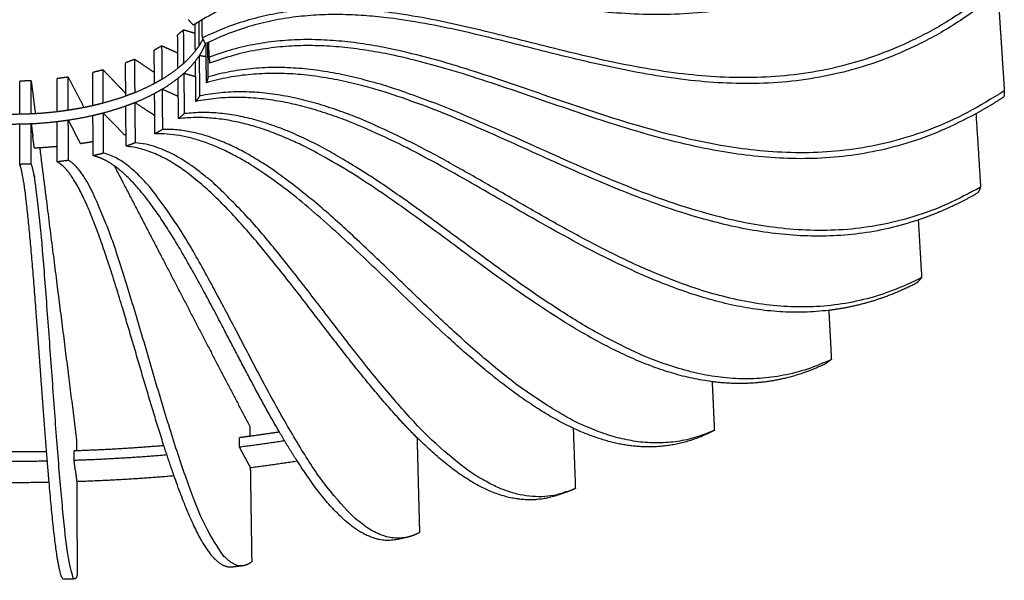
# Model space of a CAD drawing. Header units: feet. Extents: x 8592.21 to 8598.18, y 5277.47 to 5283.79.
# Tile 7 of 15: x 8597.18 to 8598.18, y 5279.2 to 5279.77. Entities that reach past the tile are written whole.
import ezdxf

# ---------------------------------------------------------------- set-up
doc = ezdxf.new("R2010")
doc.units = ezdxf.units.FT
doc.layers.add('MEDIDAS', color=7, linetype='Continuous', true_color=0xffffff)

# ---------------------------------------------------------------- blocks, each defined once
blk = doc.blocks.new('Drizzle_2.00_Iso')
at = {"layer": 'MEDIDAS', "color": 12, "lineweight": -3, "true_color": 0xc80000}
for points, weights, degree in [([(7964.552, 4952.776), (7936.573, 4927.039), (7911.976, 4954.436), (7889.4, 4940.368)], [854.758492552, 855.747212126, 884.178574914, 888.865368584], 3), ([(7969.573, 4943.575), (7940.263, 4920.987), (7914.251, 4950.837), (7890.139, 4938.96)], [869.679419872, 865.904038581, 890.507392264, 891.110985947], 3), ([(7970.369, 4943.776), (7970.589, 4940.407), (7970.809, 4937.023), (7971.031, 4933.625)], [892.313236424, 890.346511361, 888.379786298, 886.413061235], 3), ([(7969.777, 4942.967), (7940.504, 4920.405), (7914.517, 4950.23), (7890.434, 4938.375)], [870.683239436, 866.908225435, 891.506425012, 892.114628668], 3), ([(7888.715, 4940.808), (7888.971, 4940.533), (7889.227, 4940.258)], [887.969079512, 888.435108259, 888.901137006], 2), ([(7889.4, 4940.368), (7889.342, 4940.331), (7889.285, 4940.295), (7889.227, 4940.258)], [888.865368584, 888.877449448, 888.889372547, 888.901137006], 3), ([(7889.411, 4939.445), (7889.408, 4939.753), (7889.404, 4940.06), (7889.4, 4940.368)], [906.214472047, 906.396806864, 906.579141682, 906.761476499], 3), ([(7889.832, 4938.223), (7889.822, 4939.02), (7889.812, 4939.817), (7889.803, 4940.612)], [904.171228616, 904.642551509, 905.113874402, 905.585197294], 3), ([(7890.139, 4938.96), (7890.132, 4939.574), (7890.124, 4940.187), (7890.116, 4940.8)], [891.110985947, 891.468717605, 891.826449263, 892.184180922], 3), ([(7888.249, 4939.79), (7887.948, 4939.532), (7887.646, 4939.273)], [909.306027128, 909.756027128, 910.206027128], 2), ([(7887.666, 4937.447), (7887.66, 4938.056), (7887.653, 4938.665), (7887.646, 4939.273)], [909.120590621, 909.48240279, 909.844214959, 910.206027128], 3), ([(7888.287, 4936.42), (7888.274, 4937.545), (7888.262, 4938.669), (7888.249, 4939.79)], [907.306027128, 907.972693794, 908.639360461, 909.306027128], 3), ([(7888.249, 4939.79), (7888.635, 4939.676), (7889.021, 4939.561), (7889.407, 4939.446)], [909.306027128, 909.505452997, 909.704878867, 909.904304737], 3), ([(7889.433, 4937.663), (7889.426, 4938.258), (7889.419, 4938.852), (7889.411, 4939.445)], [905.160133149, 905.511579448, 905.863025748, 906.214472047], 3), ([(7886.064, 4938.173), (7885.672, 4937.95), (7885.281, 4937.726)], [912.125310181, 912.515977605, 912.906645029], 2), ([(7886.097, 4934.809), (7886.086, 4935.932), (7886.075, 4937.053), (7886.064, 4938.173)], [910.125310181, 910.791976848, 911.458643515, 912.125310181], 3), ([(7886.064, 4938.173), (7886.599, 4937.932), (7887.133, 4937.69), (7887.666, 4937.449)], [912.125310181, 912.547595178, 912.969880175, 913.392165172], 3), ([(7889.832, 4938.223), (7889.631, 4937.941), (7889.431, 4937.661)], [904.171228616, 904.658506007, 905.145783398], 2), ([(7890.188, 4938.855), (7890.03, 4938.536), (7889.832, 4938.223)], [819.736747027, 827.056307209, 835.325679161], 2), ([(7890.438, 4938.377), (7890.21, 4937.782), (7889.845, 4937.206)], [807.751463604, 819.678490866, 834.771364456], 2), ([(7890.139, 4938.96), (7890.283, 4938.666), (7890.427, 4938.372)], [891.110985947, 891.612895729, 892.114805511], 2), ([(7890.434, 4938.375), (7890.432, 4938.374), (7890.43, 4938.373), (7890.427, 4938.372)], [892.114628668, 892.114687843, 892.114746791, 892.114805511], 3), ([(7890.555, 4934.449), (7890.538, 4935.771), (7890.521, 4937.092), (7890.505, 4938.41)], [898.871722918, 899.647195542, 900.422668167, 901.198140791], 3), ([(7890.732, 4935.043), (7890.718, 4936.197), (7890.703, 4937.349), (7890.688, 4938.499)], [897.841383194, 898.51715489, 899.192926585, 899.86869828], 3), ([(7890.732, 4938.519), (7890.763, 4938.517), (7890.795, 4938.515)], [901.298031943, 901.301703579, 901.305375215], 2), ([(7890.799, 4938.515), (7890.798, 4938.527), (7890.798, 4938.539), (7890.798, 4938.551)], [895.322612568, 895.329677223, 895.336741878, 895.343806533], 3), ([(7890.818, 4937.037), (7890.811, 4937.53), (7890.805, 4938.023), (7890.799, 4938.515)], [894.459050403, 894.746904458, 895.034758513, 895.322612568], 3), ([(7971.031, 4933.625), (7941.72, 4914.256), (7915.426, 4946.362), (7890.818, 4937.012)], [886.413061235, 877.612620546, 898.028417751, 894.444454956], 3), ([(7968.166, 4931.308), (7939.972, 4915.757), (7914.656, 4945.448), (7890.873, 4936.41)], [886.681925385, 879.952903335, 898.948798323, 895.481460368], 3), ([(7885.302, 4935.478), (7885.295, 4936.228), (7885.288, 4936.978), (7885.281, 4937.726)], [911.567702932, 912.014016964, 912.460330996, 912.906645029], 3), ([(7887.683, 4935.905), (7887.677, 4936.419), (7887.672, 4936.933), (7887.666, 4937.447)], [908.206027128, 908.510881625, 908.815736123, 909.120590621], 3), ([(7889.428, 4937.656), (7888.94, 4937.022), (7888.29, 4936.427)], [851.584910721, 871.559090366, 896.054115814], 2), ([(7889.431, 4937.661), (7889.429, 4937.659), (7889.428, 4937.656)], [905.145783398, 905.149681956, 905.153580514], 2), ([(7889.845, 4937.206), (7889.645, 4936.928), (7889.446, 4936.649)], [903.571228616, 904.054957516, 904.538686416], 2), ([(7889.895, 4933.127), (7889.878, 4934.489), (7889.861, 4935.849), (7889.845, 4937.206)], [901.171228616, 901.971228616, 902.771228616, 903.571228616], 3), ([(7889.845, 4937.206), (7890.183, 4937.147), (7890.521, 4937.089)], [903.571228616, 903.673044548, 903.77486048], 2), ([(7890.818, 4937.012), (7890.818, 4937.021), (7890.818, 4937.029), (7890.818, 4937.037)], [894.444454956, 894.449320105, 894.454185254, 894.459050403], 3), ([(7883.322, 4936.807), (7882.855, 4936.627), (7882.389, 4936.447)], [914.52073431, 914.837056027, 915.153377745], 2), ([(7882.412, 4933.353), (7882.404, 4934.386), (7882.397, 4935.417), (7882.389, 4936.447)], [913.309585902, 913.924183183, 914.538780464, 915.153377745], 3), ([(7883.349, 4933.449), (7883.34, 4934.57), (7883.331, 4935.689), (7883.322, 4936.807)], [912.52073431, 913.187400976, 913.854067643, 914.52073431], 3), ([(7883.322, 4936.807), (7883.983, 4936.363), (7884.643, 4935.92), (7885.302, 4935.478)], [914.52073431, 915.301364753, 916.081995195, 916.862625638], 3), ([(7888.284, 4936.421), (7887.982, 4936.163), (7887.68, 4935.906)], [907.304303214, 907.754363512, 908.204423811], 2), ([(7888.29, 4936.427), (7888.287, 4936.424), (7888.284, 4936.421)], [896.054115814, 896.178380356, 896.302761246], 2), ([(7889.437, 4936.637), (7888.947, 4936.002), (7888.295, 4935.407)], [851.132126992, 871.151866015, 895.71003656], 2), ([(7889.446, 4936.649), (7889.443, 4936.645), (7889.44, 4936.641)], [904.538686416, 904.546133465, 904.553580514], 2), ([(7889.44, 4936.641), (7889.444, 4936.64), (7889.447, 4936.639)], [904.553580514, 904.554702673, 904.555824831], 2), ([(7889.494, 4932.564), (7889.478, 4933.923), (7889.461, 4935.28), (7889.445, 4936.634)], [902.155307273, 902.954191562, 903.75307585, 904.551960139], 3), ([(7890.818, 4937.012), (7890.845, 4936.711), (7890.873, 4936.41)], [894.444454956, 894.962957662, 895.481460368], 2), ([(7892.042, 4936.825), (7892.043, 4936.825), (7892.044, 4936.825)], [904.232639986, 904.232961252, 904.233282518], 2), ([(7880.128, 4935.739), (7879.604, 4935.609), (7879.081, 4935.479)], [916.400244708, 916.630064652, 916.859884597], 2), ([(7879.098, 4932.127), (7879.092, 4933.246), (7879.086, 4934.363), (7879.081, 4935.479)], [914.859884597, 915.526551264, 916.193217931, 916.859884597], 3), ([(7880.148, 4932.396), (7880.142, 4933.512), (7880.135, 4934.626), (7880.128, 4935.739)], [914.405832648, 915.070636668, 915.735440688, 916.400244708], 3), ([(7880.128, 4935.739), (7880.892, 4934.942), (7881.653, 4934.146), (7882.412, 4933.353)], [916.400244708, 917.810474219, 919.22070373, 920.630933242], 3), ([(7885.312, 4934.365), (7885.309, 4934.736), (7885.305, 4935.107), (7885.302, 4935.478)], [910.906645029, 911.126997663, 911.347350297, 911.567702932], 3), ([(7887.68, 4935.906), (7886.961, 4935.33), (7886.097, 4934.809)], [897.260885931, 874.553340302, 856.307748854], 2), ([(7888.299, 4935.406), (7887.996, 4935.148), (7887.694, 4934.891)], [906.706027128, 907.156027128, 907.606027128], 2), ([(7888.344, 4931.336), (7888.329, 4932.695), (7888.314, 4934.052), (7888.299, 4935.406)], [904.306027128, 905.106027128, 905.906027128, 906.706027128], 3), ([(7888.299, 4935.406), (7888.881, 4935.234), (7889.464, 4935.062)], [906.706027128, 907.006348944, 907.306670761], 2), ([(7962.344, 4920.588), (7936.455, 4911.868), (7912.944, 4940.803), (7890.555, 4934.449)], [901.84487281, 892.744842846, 906.129749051, 898.871722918], 3), ([(7968.637, 4923.91), (7940.445, 4907.608), (7914.884, 4941.893), (7890.732, 4935.043)], [903.384294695, 889.493494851, 905.667319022, 897.841383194], 3), ([(7872.873, 4934.64), (7872.294, 4934.621), (7871.715, 4934.601)], [918.345212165, 918.379196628, 918.413181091], 2), ([(7871.716, 4931.253), (7871.716, 4932.371), (7871.715, 4933.487), (7871.715, 4934.601)], [916.413181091, 917.079847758, 917.746514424, 918.413181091], 3), ([(7872.877, 4931.291), (7872.876, 4932.409), (7872.875, 4933.525), (7872.873, 4934.64)], [916.345212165, 917.011878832, 917.678545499, 918.345212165], 3), ([(7872.873, 4934.64), (7873.014, 4933.526), (7873.154, 4932.418), (7873.293, 4931.314)], [918.345212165, 920.322631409, 922.300050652, 924.277469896], 3), ([(7876.602, 4935.009), (7876.04, 4934.933), (7875.478, 4934.857)], [917.691612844, 917.826099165, 917.960585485], 2), ([(7875.488, 4931.507), (7875.485, 4932.625), (7875.482, 4933.742), (7875.478, 4934.857)], [915.960585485, 916.627252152, 917.293918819, 917.960585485], 3), ([(7876.614, 4931.659), (7876.61, 4932.777), (7876.606, 4933.894), (7876.602, 4935.009)], [915.691612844, 916.35827951, 917.024946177, 917.691612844], 3), ([(7876.602, 4935.009), (7877.136, 4933.981), (7877.667, 4932.958), (7878.197, 4931.939)], [917.691612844, 919.513240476, 921.334868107, 923.156495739], 3), ([(7885.311, 4934.365), (7884.39, 4933.873), (7883.349, 4933.449)], [841.581654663, 826.17930026, 814.7382417], 2), ([(7886.097, 4934.809), (7885.705, 4934.587), (7885.312, 4934.365)], [910.125310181, 910.515977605, 910.906645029], 2), ([(7887.691, 4934.892), (7886.971, 4934.317), (7886.107, 4933.797)], [896.668115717, 873.976211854, 855.743228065], 2), ([(7887.738, 4930.824), (7887.723, 4932.182), (7887.709, 4933.538), (7887.694, 4934.891)], [905.206027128, 906.006027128, 906.806027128, 907.606027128], 3), ([(7890.732, 4935.043), (7890.644, 4934.746), (7890.555, 4934.449)], [897.841383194, 898.356553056, 898.871722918], 2), ([(7882.409, 4933.094), (7881.325, 4932.704), (7880.149, 4932.391)], [805.627052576, 796.286075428, 790.589784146], 2), ([(7882.413, 4933.096), (7882.411, 4933.095), (7882.409, 4933.094)], [913.144307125, 913.145681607, 913.14705609], 2), ([(7882.414, 4933.097), (7882.413, 4933.182), (7882.413, 4933.268), (7882.412, 4933.353)], [913.157027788, 913.207880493, 913.258733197, 913.309585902], 3), ([(7883.349, 4933.449), (7882.881, 4933.272), (7882.413, 4933.096)], [912.52073431, 912.832520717, 913.144307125], 2), ([(7882.414, 4933.091), (7882.414, 4933.093), (7882.414, 4933.095), (7882.414, 4933.097)], [913.153377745, 913.154594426, 913.155811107, 913.157027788], 3), ([(7882.414, 4933.091), (7882.414, 4933.09), (7882.415, 4933.09)], [913.153377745, 913.154011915, 913.154646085], 2), ([(7885.321, 4933.354), (7884.399, 4932.862), (7883.357, 4932.439)], [841.02731747, 825.635625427, 814.202535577], 2), ([(7886.107, 4933.797), (7885.714, 4933.575), (7885.322, 4933.353)], [909.525310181, 909.915977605, 910.306645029], 2), ([(7885.359, 4929.294), (7885.347, 4930.65), (7885.334, 4932.003), (7885.322, 4933.353)], [907.906645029, 908.706645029, 909.506645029, 910.306645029], 3), ([(7886.147, 4929.736), (7886.134, 4931.092), (7886.12, 4932.446), (7886.107, 4933.797)], [907.125310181, 907.925310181, 908.725310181, 909.525310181], 3), ([(7886.107, 4933.797), (7886.909, 4933.438), (7887.709, 4933.08)], [909.525310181, 910.156984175, 910.788658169], 2), ([(7889.895, 4933.127), (7889.694, 4932.845), (7889.494, 4932.564)], [901.171228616, 901.663267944, 902.155307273], 2), ([(7962.691, 4914.777), (7936.591, 4901.287), (7912.687, 4937.599), (7889.895, 4933.127)], [919.940925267, 901.090086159, 913.130537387, 901.171228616], 3), ([(7971.031, 4933.625), (7971.012, 4933.322), (7970.993, 4933.02)], [886.413061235, 886.931563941, 887.450066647], 2), ([(7879.097, 4932.132), (7878.65, 4932.029), (7878.193, 4931.938)], [786.311883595, 784.816053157, 783.804023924], 2), ([(7879.1, 4932.127), (7879.099, 4932.127), (7879.098, 4932.127)], [914.859102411, 914.859493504, 914.859884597], 2), ([(7879.098, 4932.127), (7879.098, 4932.127), (7879.099, 4932.126)], [914.859884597, 914.860337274, 914.860789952], 2), ([(7879.623, 4932.257), (7879.361, 4932.192), (7879.1, 4932.127)], [914.630027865, 914.744565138, 914.859102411], 2), ([(7880.145, 4932.385), (7879.884, 4932.321), (7879.623, 4932.257)], [914.40143608, 914.515731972, 914.630027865], 2), ([(7880.149, 4932.391), (7880.147, 4932.391), (7880.144, 4932.39)], [790.589784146, 790.578091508, 790.566414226], 2), ([(7882.416, 4932.084), (7881.331, 4931.694), (7880.153, 4931.382)], [805.097700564, 795.754470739, 790.060307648], 2), ([(7883.357, 4932.439), (7882.887, 4932.261), (7882.416, 4932.084)], [911.92073431, 912.2338952, 912.54705609], 2), ([(7882.416, 4932.084), (7882.42, 4932.082), (7882.423, 4932.08)], [912.54705609, 912.550832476, 912.554608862], 2), ([(7882.421, 4932.079), (7882.421, 4932.079), (7882.421, 4932.08), (7882.421, 4932.081)], [912.55201029, 912.552466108, 912.552921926, 912.553377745], 3), ([(7882.451, 4928.029), (7882.441, 4929.381), (7882.431, 4930.731), (7882.421, 4932.079)], [910.153377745, 910.952921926, 911.752466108, 912.55201029], 3), ([(7883.39, 4928.384), (7883.379, 4929.738), (7883.368, 4931.089), (7883.357, 4932.439)], [909.52073431, 910.32073431, 911.12073431, 911.92073431], 3), ([(7883.357, 4932.439), (7884.084, 4931.955), (7884.81, 4931.472)], [911.92073431, 912.776815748, 913.632897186], 2), ([(7953.32, 4911.469), (7930.553, 4908.721), (7909.65, 4936.523), (7889.494, 4932.564)], [915.516410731, 904.549498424, 912.724176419, 902.155307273], 3), ([(7970.993, 4933.02), (7970.049, 4932.397), (7969.107, 4931.827), (7968.166, 4931.308)], [887.450066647, 887.163693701, 886.908257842, 886.681925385], 3), ([(7871.716, 4931.257), (7870.392, 4931.232), (7869.073, 4931.296)], [792.305140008, 798.542649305, 808.440443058], 2), ([(7872.877, 4931.291), (7872.297, 4931.274), (7871.716, 4931.257)], [916.345212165, 916.37530284, 916.405393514], 2), ([(7873.29, 4931.314), (7873.084, 4931.301), (7872.877, 4931.291)], [786.238584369, 786.868761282, 787.586150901], 2), ([(7875.486, 4931.512), (7874.399, 4931.381), (7873.29, 4931.314)], [781.990619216, 782.864596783, 786.238584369], 2), ([(7876.612, 4931.658), (7876.05, 4931.583), (7875.488, 4931.507)], [915.692059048, 915.826322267, 915.960585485], 2), ([(7878.193, 4931.938), (7877.414, 4931.784), (7876.612, 4931.663)], [783.804023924, 782.08298207, 781.761088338], 2), ([(7876.614, 4931.659), (7876.613, 4931.658), (7876.612, 4931.658)], [915.691612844, 915.691835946, 915.692059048], 2), ([(7879.102, 4931.123), (7877.89, 4930.846), (7876.616, 4930.655)], [785.796198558, 781.759494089, 781.248841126], 2), ([(7879.626, 4931.247), (7879.365, 4931.183), (7879.103, 4931.118)], [914.03135818, 914.145621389, 914.259884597], 2), ([(7879.125, 4927.071), (7879.118, 4928.423), (7879.111, 4929.772), (7879.103, 4931.118)], [911.859884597, 912.659884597, 913.459884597, 914.259884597], 3), ([(7879.881, 4931.31), (7879.754, 4931.279), (7879.626, 4931.247)], [913.91949497, 913.975426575, 914.03135818], 2), ([(7879.886, 4931.311), (7879.884, 4931.311), (7879.881, 4931.31)], [913.91765265, 913.91857381, 913.91949497], 2), ([(7880.154, 4931.377), (7880.02, 4931.344), (7879.886, 4931.311)], [913.800244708, 913.858948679, 913.91765265], 2), ([(7880.178, 4927.329), (7880.17, 4928.681), (7880.162, 4930.03), (7880.154, 4931.377)], [911.400244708, 912.200244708, 913.000244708, 913.800244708], 3), ([(7880.154, 4931.377), (7880.68, 4930.833), (7881.205, 4930.289)], [913.800244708, 914.768030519, 915.735816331], 2), ([(7884.81, 4931.472), (7884.81, 4931.483), (7884.809, 4931.495)], [913.632897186, 913.6397126, 913.646528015], 2), ([(7885.324, 4931.129), (7885.067, 4931.3), (7884.81, 4931.472)], [914.240766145, 913.936831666, 913.632897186], 2), ([(7885.342, 4931.117), (7885.333, 4931.123), (7885.324, 4931.129)], [914.262625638, 914.251695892, 914.240766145], 2), ([(7888.344, 4931.336), (7888.041, 4931.08), (7887.738, 4930.824)], [904.306027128, 904.756027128, 905.206027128], 2), ([(7953.587, 4906.518), (7930.396, 4895.511), (7908.957, 4933.634), (7888.344, 4931.336)], [935.446690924, 911.956743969, 920.131265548, 904.306027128], 3), ([(7968.169, 4931.31), (7968.325, 4928.851), (7968.48, 4926.384), (7968.637, 4923.91)], [907.732188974, 906.282890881, 904.833592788, 903.384294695], 3), ([(7871.716, 4930.25), (7870.391, 4930.224), (7869.072, 4930.289)], [791.786392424, 798.019843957, 807.911091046], 2), ([(7871.842, 4930.25), (7871.779, 4930.248), (7871.716, 4930.246)], [915.80584867, 915.809514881, 915.813181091], 2), ([(7871.718, 4927.831), (7871.717, 4928.637), (7871.717, 4929.442), (7871.716, 4930.246)], [914.378263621, 914.856569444, 915.334875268, 915.813181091], 3), ([(7872.879, 4930.284), (7872.36, 4930.267), (7871.842, 4930.25)], [915.745212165, 915.775530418, 915.80584867], 2), ([(7875.489, 4930.504), (7874.198, 4930.349), (7872.879, 4930.284)], [781.478372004, 782.515061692, 787.070459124], 2), ([(7872.883, 4926.241), (7872.882, 4927.591), (7872.88, 4928.938), (7872.879, 4930.284)], [913.345212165, 914.145212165, 914.945212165, 915.745212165], 3), ([(7872.879, 4930.284), (7872.892, 4930.181), (7872.905, 4930.079)], [915.745212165, 915.928174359, 916.111136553], 2), ([(7876.618, 4930.651), (7876.054, 4930.575), (7875.491, 4930.5)], [915.091612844, 915.226099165, 915.360585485], 2), ([(7875.498, 4928.034), (7875.496, 4928.857), (7875.493, 4929.679), (7875.491, 4930.5)], [913.89583802, 914.384087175, 914.87233633, 915.360585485], 3), ([(7876.633, 4926.606), (7876.628, 4927.957), (7876.623, 4929.305), (7876.618, 4930.651)], [912.691612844, 913.491612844, 914.291612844, 915.091612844], 3), ([(7876.618, 4930.651), (7876.924, 4930.066), (7877.23, 4929.482)], [915.091612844, 916.133911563, 917.176210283], 2), ([(7882.254, 4929.201), (7881.73, 4929.745), (7881.205, 4930.289)], [917.678224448, 916.707020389, 915.735816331], 2), ([(7941.558, 4904.274), (7922.56, 4906.748), (7904.933, 4932.747), (7887.738, 4930.824)], [926.931276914, 914.924794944, 918.374952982, 905.206027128], 3), ([(7872.905, 4930.079), (7872.968, 4929.578), (7873.032, 4929.078)], [916.111136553, 917.004931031, 917.898725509], 2), ([(7877.842, 4928.315), (7877.536, 4928.898), (7877.23, 4929.482)], [919.268170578, 918.22219043, 917.176210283], 2), ([(7882.254, 4929.201), (7882.347, 4929.226), (7882.44, 4929.25)], [792.87295379, 793.21367947, 793.568668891], 2), ([(7886.147, 4929.736), (7885.753, 4929.515), (7885.359, 4929.294)], [907.125310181, 907.515977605, 907.906645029], 2), ([(7927.542, 4899.579), (7912.806, 4906.488), (7898.984, 4929.607), (7885.359, 4929.294)], [935.247352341, 923.352785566, 922.656433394, 907.906645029], 3), ([(7941.782, 4899.364), (7922.155, 4890.459), (7903.863, 4930.134), (7886.147, 4929.736)], [949.305713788, 921.675868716, 926.400469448, 907.125310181], 3), ([(7873.185, 4927.874), (7873.109, 4928.476), (7873.032, 4929.078)], [920.059845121, 918.979285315, 917.898725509], 2), ([(7877.842, 4928.315), (7878.483, 4928.409), (7879.113, 4928.52)], [784.757485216, 784.87363141, 785.560683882], 2), ([(7883.39, 4928.384), (7882.92, 4928.206), (7882.451, 4928.029)], [909.52073431, 909.837056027, 910.153377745], 2), ([(7926.854, 4893.129), (7911.62, 4887.917), (7897.332, 4927.237), (7883.39, 4928.384)], [959.14433967, 929.937693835, 931.250364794, 909.52073431], 3), ([(7871.718, 4926.203), (7871.718, 4926.746), (7871.718, 4927.289), (7871.718, 4927.831)], [913.413181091, 913.734875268, 914.056569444, 914.378263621], 3), ([(7873.185, 4927.874), (7873.453, 4927.886), (7873.721, 4927.901)], [791.180896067, 790.401617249, 789.716532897], 2), ([(7873.721, 4927.901), (7874.614, 4927.951), (7875.498, 4928.034)], [789.716532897, 787.436571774, 786.199869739], 2), ([(7873.724, 4927.901), (7875.017, 4917.662), (7876.259, 4907.824), (7877.453, 4898.365)], [930.445239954, 949.456202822, 968.46716569, 987.478128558], 3), ([(7875.503, 4926.456), (7875.501, 4926.982), (7875.5, 4927.508), (7875.498, 4928.034)], [912.960585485, 913.27233633, 913.584087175, 913.89583802], 3), ([(7880.178, 4927.329), (7879.651, 4927.2), (7879.125, 4927.071)], [911.400244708, 911.630064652, 911.859884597], 2), ([(7910.819, 4888.583), (7900.133, 4886.204), (7890.061, 4925.053), (7880.178, 4927.329)], [966.332889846, 936.169768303, 934.892144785, 911.400244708], 3), ([(7909.932, 4900.584), (7900.472, 4910.945), (7891.447, 4927.295), (7882.451, 4928.029)], [937.567224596, 928.518148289, 924.043201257, 910.153377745], 3), ([(7872.883, 4926.241), (7872.301, 4926.222), (7871.718, 4926.203)], [913.345212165, 913.379196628, 913.413181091], 2), ([(7874.426, 4897.213), (7873.503, 4908.798), (7872.615, 4924.142), (7871.718, 4926.203)], [946.780642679, 936.207632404, 928.851097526, 913.413181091], 3), ([(7877.266, 4884.369), (7875.749, 4884.324), (7874.301, 4922.909), (7872.883, 4926.241)], [973.519792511, 942.214682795, 938.554526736, 913.345212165], 3), ([(7876.633, 4926.606), (7876.068, 4926.531), (7875.503, 4926.456)], [912.691612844, 912.826099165, 912.960585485], 2), ([(7886.261, 4897.818), (7882.587, 4909.233), (7879.052, 4924.596), (7875.503, 4926.456)], [945.325209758, 935.056059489, 928.109570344, 912.960585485], 3), ([(7894.224, 4885.695), (7888.111, 4884.951), (7882.325, 4923.603), (7876.633, 4926.606)], [971.20357215, 940.277861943, 937.35803466, 912.691612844], 3), ([(7881.25, 4926.063), (7880.542, 4926.563), (7879.834, 4926.909), (7879.125, 4927.071)], [916.482089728, 915.038432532, 913.503531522, 911.859884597], 3), ([(7897.915, 4899.192), (7892.216, 4908.962), (7886.716, 4922.197), (7881.25, 4926.063)], [942.029258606, 933.502839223, 927.792991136, 916.482089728], 3), ([(7881.25, 4926.063), (7885.966, 4916.986), (7890.517, 4908.226), (7894.912, 4899.767)], [933.80173454, 950.73854445, 967.675354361, 984.612164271], 3), ([(7968.372, 4923.332), (7966.357, 4922.166), (7964.347, 4921.263), (7962.344, 4920.588)], [904.414634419, 903.406611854, 902.556911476, 901.84487281], 3), ([(7968.637, 4923.91), (7968.504, 4923.62), (7968.372, 4923.332)], [903.384294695, 903.899464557, 904.414634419], 2), ([(7962.348, 4920.589), (7962.462, 4918.657), (7962.576, 4916.72), (7962.691, 4914.777)], [923.394141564, 922.243069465, 921.091997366, 919.940925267], 3), ([(7962.22, 4914.245), (7959.243, 4912.705), (7956.275, 4911.826), (7953.32, 4911.469)], [920.925003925, 918.733325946, 916.959216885, 915.516410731], 3), ([(7962.691, 4914.777), (7962.455, 4914.511), (7962.22, 4914.245)], [919.940925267, 920.432964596, 920.925003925], 2), ([(7953.325, 4911.47), (7953.412, 4909.823), (7953.499, 4908.172), (7953.587, 4906.518)], [938.42085333, 937.429465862, 936.438078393, 935.446690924], 3), ([(7953.587, 4906.518), (7953.262, 4906.282), (7952.938, 4906.047)], [935.446690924, 935.896690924, 936.346690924], 2), ([(7952.938, 4906.047), (7949.128, 4904.238), (7945.331, 4903.782), (7941.558, 4904.274)], [936.346690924, 932.403834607, 929.353112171, 926.931276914], 3), ([(7941.56, 4904.273), (7941.634, 4902.64), (7941.708, 4901.004), (7941.782, 4899.364)], [952.284345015, 951.291467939, 950.298590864, 949.305713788], 3), ([(7911.825, 4898.603), (7911.192, 4899.232), (7910.561, 4899.894), (7909.932, 4900.584)], [939.458746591, 938.80472733, 938.175637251, 937.567224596], 3), ([(7909.934, 4900.522), (7909.933, 4900.553), (7909.932, 4900.584)], [972.052366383, 972.07152468, 972.090682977], 2), ([(7909.976, 4900.532), (7909.955, 4900.527), (7909.934, 4900.522)], [838.305692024, 838.291250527, 838.276860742], 2), ([(7910.865, 4899.557), (7910.4, 4900.039), (7909.934, 4900.522)], [973.994190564, 973.023278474, 972.052366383], 2), ([(7894.912, 4899.767), (7894.917, 4899.432), (7894.922, 4899.098), (7894.927, 4898.763)], [984.612164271, 984.402225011, 984.192285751, 983.982346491], 3), ([(7910.865, 4899.557), (7911.329, 4899.076), (7911.793, 4898.595)], [973.994190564, 974.965504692, 975.93681882], 2), ([(7940.983, 4898.967), (7936.477, 4896.922), (7931.989, 4897.495), (7927.542, 4899.579)], [950.087048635, 943.600186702, 938.896714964, 935.247352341], 3), ([(7927.546, 4899.578), (7927.618, 4897.556), (7927.691, 4895.528), (7927.765, 4893.495)], [964.710034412, 963.468489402, 962.226944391, 960.98539938], 3), ([(7941.782, 4899.364), (7941.382, 4899.165), (7940.983, 4898.967)], [949.305713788, 949.696381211, 950.087048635], 2), ([(7877.453, 4898.365), (7877.454, 4898.009), (7877.456, 4897.653), (7877.457, 4897.297)], [987.478128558, 987.254560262, 987.030991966, 986.80742367], 3), ([(7894.924, 4898.762), (7894.406, 4898.693), (7893.887, 4898.626)], [834.978291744, 835.050428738, 835.149505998], 2), ([(7893.901, 4897.663), (7893.894, 4898.145), (7893.887, 4898.626)], [977.82875063, 978.12875063, 978.42875063], 2), ([(7898.434, 4898.305), (7896.183, 4897.955), (7893.901, 4897.663)], [834.286137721, 834.202531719, 834.637368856], 2), ([(7897.914, 4899.192), (7896.426, 4898.964), (7894.924, 4898.762)], [834.786439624, 834.769246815, 834.978291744], 2), ([(7899.695, 4896.278), (7899.1, 4897.201), (7898.506, 4898.177), (7897.915, 4899.192)], [944.814319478, 943.848519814, 942.923402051, 942.029258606], 3), ([(7911.792, 4898.596), (7911.809, 4898.6), (7911.825, 4898.603)], [841.599031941, 841.609193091, 841.61938134], 2), ([(7911.793, 4898.595), (7911.875, 4895.425), (7911.958, 4892.241), (7912.041, 4889.044)], [975.93681882, 973.970180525, 972.003542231, 970.036903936], 3), ([(7925.936, 4892.815), (7921.19, 4891.191), (7916.475, 4893.981), (7911.825, 4898.603)], [959.776983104, 950.494773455, 944.295142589, 939.458746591], 3), ([(7874.421, 4897.213), (7869.041, 4897.114), (7863.674, 4897.329)], [848.03384391, 854.177476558, 863.170006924], 2), ([(7886.26, 4897.818), (7881.882, 4897.45), (7877.457, 4897.295)], [838.022652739, 840.484860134, 844.819632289], 2), ([(7887.273, 4894.797), (7886.935, 4895.761), (7886.597, 4896.772), (7886.261, 4897.818)], [948.275314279, 947.257287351, 946.276977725, 945.325209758], 3), ([(7894.439, 4896.636), (7894.17, 4897.149), (7893.901, 4897.663)], [979.920082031, 978.874416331, 977.82875063], 2), ([(7874.503, 4896.253), (7869.005, 4896.149), (7863.52, 4896.374)], [847.425402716, 853.675372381, 862.895224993], 2), ([(7874.68, 4894.146), (7874.595, 4895.127), (7874.51, 4896.154), (7874.426, 4897.213)], [949.80804513, 948.765384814, 947.75923664, 946.780642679], 3), ([(7877.457, 4897.295), (7877.327, 4897.29), (7877.198, 4897.286)], [844.819632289, 844.946991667, 845.07596751], 2), ([(7877.202, 4896.324), (7877.2, 4896.805), (7877.198, 4897.286)], [980.556413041, 980.856413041, 981.156413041], 2), ([(7886.565, 4896.88), (7881.91, 4896.482), (7877.202, 4896.324)], [837.346158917, 839.89543781, 844.559183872], 2), ([(7877.336, 4895.269), (7877.269, 4895.796), (7877.202, 4896.324)], [982.716882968, 981.636648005, 980.556413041], 2), ([(7894.439, 4896.636), (7894.707, 4896.124), (7894.975, 4895.613)], [979.920082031, 980.965747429, 982.011412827], 2), ([(7894.439, 4896.636), (7894.47, 4896.576), (7894.501, 4896.516)], [979.920082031, 980.041998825, 980.163915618], 2), ([(7894.975, 4895.613), (7897.35, 4895.916), (7899.693, 4896.277)], [838.206714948, 837.746055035, 837.793385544], 2), ([(7894.975, 4895.613), (7895.023, 4892.456), (7895.071, 4889.286), (7895.12, 4886.103)], [982.012279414, 980.045647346, 978.079015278, 976.11238321], 3), ([(7909.811, 4888.359), (7906.41, 4887.602), (7903.03, 4891.103), (7899.695, 4896.278)], [966.792529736, 957.00861513, 950.263853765, 944.814319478], 3), ([(7877.336, 4895.269), (7877.342, 4895.221), (7877.348, 4895.173)], [982.716882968, 982.815313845, 982.913744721], 2), ([(7877.348, 4895.174), (7877.409, 4894.696), (7877.47, 4894.219)], [982.913109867, 983.895678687, 984.878247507], 2), ([(7877.47, 4894.219), (7882.398, 4894.383), (7887.271, 4894.797)], [848.306386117, 843.608666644, 841.009236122], 2), ([(7893.158, 4885.565), (7891.179, 4885.324), (7889.214, 4889.268), (7887.273, 4894.797)], [971.472544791, 961.300315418, 954.158083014, 948.275314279], 3), ([(7863.168, 4894.271), (7868.915, 4894.038), (7874.676, 4894.146)], [866.678199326, 857.4411848, 851.157605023], 2), ([(7876.172, 4884.336), (7875.67, 4884.321), (7875.171, 4888.46), (7874.68, 4894.146)], [973.587761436, 963.227948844, 955.895671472, 949.80804513], 3), ([(7877.47, 4894.219), (7877.483, 4891.068), (7877.496, 4887.904), (7877.509, 4884.728)], [984.878247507, 982.911618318, 980.94498913, 978.978359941], 3), ([(7927.765, 4893.495), (7927.461, 4893.355), (7927.158, 4893.233), (7926.854, 4893.129)], [960.98539938, 960.358495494, 959.744964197, 959.14433967], 3), ([(7926.848, 4893.182), (7926.544, 4893.041), (7926.24, 4892.919), (7925.936, 4892.815)], [961.618042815, 960.991138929, 960.377607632, 959.776983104], 3), ([(7926.854, 4893.129), (7926.395, 4892.972), (7925.936, 4892.815)], [959.14433967, 959.460661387, 959.776983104], 2), ([(7910.819, 4888.583), (7910.315, 4888.471), (7909.811, 4888.359)], [966.332889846, 966.562709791, 966.792529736], 2), ([(7910.313, 4888.502), (7910.145, 4888.444), (7909.978, 4888.396), (7909.811, 4888.359)], [968.275823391, 967.773724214, 967.279364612, 966.792529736], 3), ([(7912.041, 4889.044), (7911.634, 4888.826), (7911.226, 4888.674), (7910.819, 4888.583)], [970.036903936, 968.755281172, 967.521652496, 966.332889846], 3), ([(7894.224, 4885.695), (7893.691, 4885.63), (7893.158, 4885.565)], [971.20357215, 971.33805847, 971.472544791], 2), ([(7895.12, 4886.103), (7894.821, 4885.865), (7894.523, 4885.732), (7894.224, 4885.695)], [976.11238321, 974.400331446, 972.76620054, 971.20357215], 3), ([(7877.509, 4884.728), (7877.428, 4884.487), (7877.347, 4884.371), (7877.266, 4884.369)], [978.978359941, 977.068649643, 975.251904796, 973.519792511], 3), ([(7877.266, 4884.369), (7876.719, 4884.352), (7876.172, 4884.336)], [973.519792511, 973.553776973, 973.587761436], 2)]:
    blk.add_rational_spline(points, weights, degree=degree, dxfattribs=at)

msp = doc.modelspace()

# ---------------------------------------------------------------- block references
at = {"xscale": 0.00999998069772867, "yscale": 0.00999998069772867, "zscale": 0.00999998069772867}
msp.add_blockref('Drizzle_2.00_Iso', (8518.46507, 5230.35995), dxfattribs=at)

doc.saveas('drawing.dxf')
